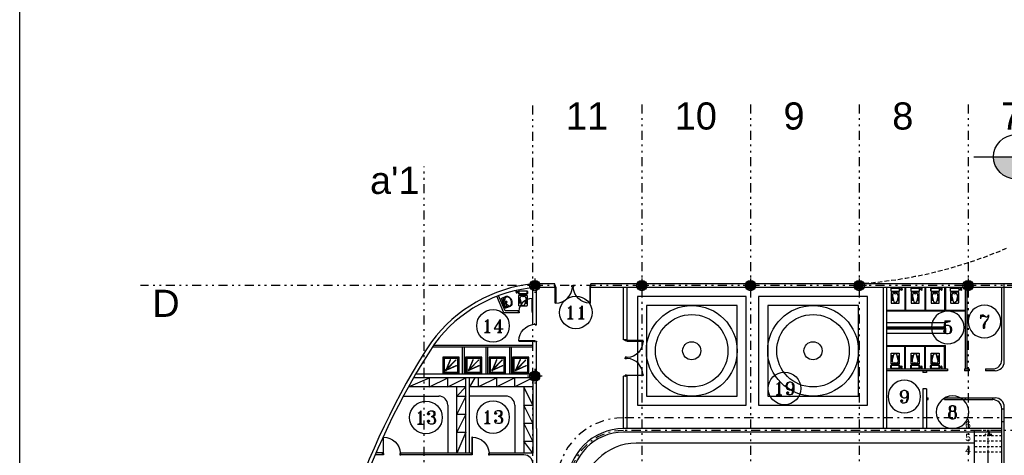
# Model space of a CAD drawing. Header units: inches. Extents: x 21 to 132, y 19 to 196.
# Tile 44 of 54: x 21 to 75, y 108 to 133. Entities that reach past the tile are written whole.
import ezdxf
from ezdxf.enums import TextEntityAlignment as Align

# ---------------------------------------------------------------- set-up
doc = ezdxf.new("R2010")
doc.units = ezdxf.units.IN
doc.header["$MEASUREMENT"] = 0
for name, pattern in [('DASHDOT', [1, 0.5, -0.25, 0, -0.25]), ('DIVIDE', [1.25, 0.5, -0.25, 0, -0.25, 0, -0.25]), ('HIDDEN', [0.375, 0.25, -0.125]), ('HIDDEN2', [0.1875, 0.125, -0.0625])]:
    doc.linetypes.add(name, pattern=pattern)
for name, color, linetype in [('1', 1, 'Continuous'), ('13', 30, 'Continuous'), ('2', 2, 'Continuous'), ('5', 5, 'Continuous'), ('ax', 40, 'DIVIDE'), ('door & win', 4, 'Continuous'), ('fur', 253, 'Continuous'), ('gradient', 240, 'Continuous'), ('inwall', 41, 'Continuous'), ('kaf1', 13, 'Continuous'), ('kaf2', 53, 'Continuous'), ('kaf3', 133, 'Continuous'), ('kod', 1, 'Continuous'), ('stairs', 30, 'Continuous'), ('wall', 7, 'Continuous')]:
    doc.layers.add(name, color=color, linetype=linetype)
doc.styles.get("Standard").update_dxf_attribs({"font": 'arial.ttf'})
doc.styles.add('Text 03', font='romant.shx')

# ---------------------------------------------------------------- blocks, each defined once
blk = doc.blocks.new('AX')
at = {"layer": 'ax'}
h = blk.add_hatch(color=254, dxfattribs=at)
h.dxf.hatch_style = 1
h.paths.add_polyline_path([(0.2, 0.2), (0, 0.2), (0, 0), (0.2, 0)])
h.paths.add_polyline_path([(0, 0.2), (-0.2, 0.2), (-0.2, 0), (0, 0)])
h.paths.add_polyline_path([(0, 0), (-0.2, 0), (-0.2, -0.2), (0, -0.2)])
h.paths.add_polyline_path([(0.2, 0), (0, 0), (0, -0.2), (0.2, -0.2)])
for p, q in [((0.4, 0), (-0.4, 0)), ((-0.2, 0.2), (0.2, 0.2)), ((-0.2, -0.2), (-0.2, 0.2)), ((0, -0.4), (0, 0.4)), ((0.2, 0.2), (0.2, -0.2)), ((0.2, -0.2), (-0.2, -0.2))]:
    blk.add_line(p, q, dxfattribs=at)
at = {"layer": 'door & win'}
blk.add_circle((0, 0), 0.283, dxfattribs=at)
blk = doc.blocks.new('Toilet007')
for p, q in [((3.6, 37), (0, 37)), ((3.6, 35), (0, 35)), ((2, -20.6), (2, 20.6)), ((3.6, 34.9), (3.6, 37.1)), ((5.5, 37.2), (3.7, 37.2)), ((3.7, 36.4), (5.5, 36.4)), ((3.7, 35.6), (5.5, 35.6)), ((5.5, 34.8), (3.7, 34.8)), ((4, 22.6), (16, 22.6)), ((5.6, 34.9), (5.6, 37.1)), ((5.6, 34.9), (6.2, 33.9)), ((6.3, 32.4), (6.3, 33.4)), ((6.3, 33.4), (7.8, 33.4)), ((7.5, 27.8), (6.6, 30.3)), ((7.8, 32.4), (7.8, 33.4)), ((7.8, 25.7), (7.8, 24.6)), ((8.5, 34.9), (7.9, 33.9)), ((9.1, 27.9), (8.1, 30.8)), ((8.5, 37.1), (9.3, 37.5)), ((8.5, 34.9), (8.5, 37.1)), ((8.5, 34.9), (9.3, 34.5)), ((9.3, 37.5), (11.8, 37.8)), ((9.3, 37.5), (9.3, 34.5)), ((9.3, 34.5), (11.8, 34.2)), ((9.3, 26.2), (9.3, 24.6)), ((11.8, 37.8), (12.5, 37.2)), ((11.8, 34.2), (12.5, 34.8)), ((12.5, 34.8), (12.5, 37.2)), ((18, -20.6), (18, 20.6)), ((45.9, 15.5), (76.5, 8.1)), ((51.6, 15.5), (51.6, 21.5)), ((54.6, 14.6), (54.6, 21.5)), ((57.6, 13.8), (57.6, 21.5)), ((60.6, 13), (60.6, 21.5)), ((63.6, 12.1), (63.6, 21.5)), ((66.6, 11.3), (66.6, 21.5)), ((69.6, 10.5), (69.6, 21.5)), ((16, -22.6), (4, -22.6)), ((45.9, -15.5), (76.5, -8.1)), ((51.6, -15.5), (51.6, -21.5)), ((54.6, -14.6), (54.6, -21.5)), ((57.6, -13.8), (57.6, -21.5)), ((60.6, -13), (60.6, -21.5)), ((63.6, -12.1), (63.6, -21.5)), ((66.6, -11.3), (66.6, -21.5)), ((69.6, -10.5), (69.6, -21.5))]:
    blk.add_line(p, q)
for points in [[(7.8, 24.6), (7.8, 25.7, 0.083378), (7.5, 27.8), (6.6, 30.3, -0.083378), (6.3, 32.4), (6.3, 33.4, 0.129223), (6.2, 33.9), (5.6, 34.9, -0.414214), (5.5, 34.8), (3.7, 34.8, -0.414214), (3.6, 34.9), (3.6, 35), (0, 35), (0, 37), (3.6, 37), (3.6, 37.1, -0.414214), (3.7, 37.2), (5.5, 37.2, -0.414214), (5.6, 37.1, -0.207385), (8.5, 37.1), (9.3, 37.5), (11.8, 37.8), (12.5, 37.2), (12.5, 34.8), (11.8, 34.2), (9.3, 34.5), (8.5, 34.9), (7.9, 33.9, 0.119606), (7.8, 33.4), (7.8, 32.4, 0.083378), (8.1, 30.8), (9.1, 27.9, -0.083378), (9.3, 26.2), (9.3, 24.6)], [(5, -24.6), (15, -24.6, 0.414214), (20, -19.6), (20, 19.6, 0.414214), (15, 24.6), (5, 24.6, 0.414214), (0, 19.6), (0, -19.6, 0.414214)], [(82, 22.5), (28, 22.5, 0.414214), (25, 19.5), (25, -19.5, 0.414214), (28, -22.5), (82, -22.5, 0.414214), (85, -19.5), (85, 19.5, 0.414214)]]:
    blk.add_lwpolyline(points, format="xyb", close=True)
for centre, radius, start, end in [((4, 20.6), 2, 90, 180), ((3.7, 37.1), 0.1, 90, 180), ((3.7, 36.5), 0.1, 180, 270), ((3.7, 36.3), 0.1, 90, 180), ((3.7, 35.7), 0.1, 180, 270), ((3.7, 35.5), 0.1, 90, 180), ((3.7, 34.9), 0.1, 180, 270), ((5.5, 37.1), 0.1, 0, 90), ((5.5, 36.5), 0.1, 270, 0), ((5.5, 36.3), 0.1, 0, 90), ((5.5, 35.7), 0.1, 270, 0), ((5.5, 35.5), 0.1, 0, 90), ((5.5, 34.9), 0.1, 270, 0), ((7.1, 33.8), 3.6, 67.0546, 113.9194), ((5.3, 33.4), 1, 360, 29.4526), ((12.8, 32.4), 6.5, 180, 199.0647), ((1.3, 25.7), 6.5, 0, 19.0647), ((8.8, 33.4), 1.01, 150.6141, 177.8962), ((12.8, 32.4), 5, 180, 199.0647), ((4.3, 26.2), 5, 0, 19.0647), ((16, 20.6), 2, 0, 90), ((43.1, 0), 16.2, 128.2153, 231.7847), ((24.9, 0), 8.32, 297.1909, 62.8091), ((42.3, 0.9), 15, 76.3592, 128.2153), ((74.5, 0), 8.32, 283.4024, 76.5976), ((4, -20.6), 2, 180, 270), ((16, -20.6), 2, 270, 0), ((42.3, -0.9), 15, 231.7847, 283.6408)]:
    blk.add_arc(centre, radius, start, end)
blk = doc.blocks.new('A$C5A630200')
at = {"layer": 'kaf1'}
for radius in [2.5, 2]:
    blk.add_circle((3, 3), radius, dxfattribs=at)
at = {"layer": 'kaf2'}
blk.add_lwpolyline([(0.5, 5.5), (0.5, 0.5), (5.5, 0.5), (5.5, 5.5)], close=True, dxfattribs=at)
blk.add_circle((3, 3), 0.5, dxfattribs=at)
at = {"layer": 'kaf3'}
blk.add_lwpolyline([(0, 6), (0, 0), (6, 0), (6, 6)], close=True, dxfattribs=at)
blk = doc.blocks.new('BathTub03')
for p, q in [((15.9, -17.9), (19.9, -17.9)), ((17.9, -19.9), (17.9, -15.9))]:
    blk.add_line(p, q)
blk.add_lwpolyline([(0, 0), (90, 0), (90, -90), (0, -90)], close=True)
for points in [[(10, -4), (80, -4, -0.414214), (86, -10), (86, -80, -0.414214), (80, -86), (10, -86, -0.414214), (4, -80), (4, -10, -0.414214)], [(10, -7), (80, -7, -0.414214), (83, -10), (83, -80, -0.414214), (80, -83), (10, -83, -0.414214), (7, -80), (7, -10, -0.414214)], [(20.2, -26.2, -0.414214), (20.6, -25.3), (21.2, -25.1, -0.414214), (22.1, -25.4), (42.5, -75.1, -0.414214), (42.1, -76), (41.6, -76.2, -0.414214), (40.7, -75.9)], [(24.6, -23.3, 0.414214), (23.6, -23.3), (23.2, -23.7, 0.414214), (23.2, -24.7), (71.1, -74, 0.414214), (72, -74), (72.5, -73.6, 0.414214), (72.5, -72.6)], [(26.1, -20.5, 0.414214), (25.2, -20.9), (24.9, -21.4, 0.414214), (25.3, -22.3), (74.2, -44.6, 0.414214), (75.1, -44.2), (75.4, -43.7, 0.414214), (75, -42.7)]]:
    blk.add_lwpolyline(points, format="xyb", close=True)
for radius in [3, 2]:
    blk.add_circle((17.9, -17.9), radius)
blk = doc.blocks.new('D100')
blk.add_lwpolyline([(-3, 98), (-3, 8), (-6, 8), (-6, 98)], close=True)
for points in [[(-100, 9.5), (-100, 11), (-97.5, 11), (-97.5, 7.5), (-95, 7.5), (-95, 0), (-100, 0), (-100, 1.4)], [(0, 9.5), (0, 11), (-2.5, 11), (-2.5, 7.5), (-5, 7.5), (-5, 0), (0, 0), (0, 1.4)]]:
    blk.add_lwpolyline(points)
blk.add_arc((-4.9, 5.2), 92.8, 90.7024, 176.4094)
blk = doc.blocks.new('Lava-R01')
at = {"linetype": 'Continuous'}
for p, q in [((-18, -11), (-15.4, -16.2)), ((-10.6, -13), (-14.3, -14.7)), ((10.6, -13), (14.3, -14.7)), ((18, -11), (15.4, -16.2))]:
    blk.add_line(p, q, dxfattribs=at)
blk.add_line((-2.1, -45.3), (2.1, -45.3))
for points in [[(-27.8, -1.5), (-27.8, -0.9, -0.414214), (-26.9, 0), (26.9, 0, -0.414214), (27.8, -0.9), (27.8, -1.5)], [(29.8, -29.2), (29.8, -2.5, 0.381226), (29, -1.7, 0.057025), (-29, -1.7, 0.381226), (-29.8, -2.5), (-29.8, -29.2, 0.239345), (-22.6, -41.3, 0.153124), (0, -47.8, 0.153124), (22.6, -41.3, 0.239345), (29.8, -29.2)]]:
    blk.add_lwpolyline(points, format="xyb")
blk.add_lwpolyline([(-9.9, -2.2), (9.9, -2.2, -0.219423), (22.1, -7.4, -0.048202), (23.2, -9.3, -0.177993), (24, -35.1, -0.081671), (22.8, -36.9, -0.216015), (2.1, -45.3), (-2.1, -45.3, -0.216015), (-22.8, -36.9, -0.081671), (-24, -35.1, -0.177993), (-23.2, -9.3, -0.048202), (-22.1, -7.4, -0.219423)], format="xyb", close=True)
for centre, radius in [((-9.5, -5), 1.86), ((0, -19), 3), ((0, -19), 2), ((0, -5), 1.86), ((9.5, -5), 1.86)]:
    blk.add_circle(centre, radius, dxfattribs=at)
blk.add_arc((0, -51.8), 38.8, 48.1248, 131.743, dxfattribs=at)
blk = doc.blocks.new('Le 01')
at = {"layer": '2'}
for points in [[(-0.01, 4.08), (-0.01, 0), (4.06, 0, 0.414214)], [(-0.01, 0), (-4.09, 0, 0.414214), (-0.01, -4.07)]]:
    blk.add_hatch(color=256, dxfattribs=at).paths.add_polyline_path(points)
for p, q in [((0, -7.35), (0, 7.35)), ((-7.72, 0), (28.75, 0))]:
    blk.add_line(p, q, dxfattribs=at)
blk.add_circle((0, 0), 4.08, dxfattribs=at)
blk = doc.blocks.new('Level 01')
at = {"layer": '1', "xscale": 4, "yscale": 4, "zscale": 4}
blk.add_blockref('Le 01', (0, 0), dxfattribs=at)
at = {"layer": '5', "style": 'Text 03'}
blk.add_attdef('LEVEL', (16.91, 5.26), '', height=18.4, dxfattribs=at)
blk = doc.blocks.new('STN')
at = {"layer": 'kod'}
blk.add_circle((0, 0), 10, dxfattribs=at)
at = {"layer": 'kod', "style": 'Text 03'}
blk.add_attdef('SN', text='', height=8, dxfattribs=at).set_placement((0, 0), align=Align.MIDDLE_CENTER)

msp = doc.modelspace()

# ---------------------------------------------------------------- hatches: boundary and pattern name
at = {"layer": 'stairs', "linetype": 'HIDDEN2'}
h = msp.add_hatch(color=1, dxfattribs=at)
h.paths.add_polyline_path([(74.66218, 109.73875), (74.58984, 109.73875), (74.58984, 109.53875), (74.80685, 109.53875)])
h.paths.add_polyline_path([(74.58984, 109.83875), (74.58984, 109.73875), (74.66218, 109.73875)])

# ---------------------------------------------------------------- linework, layer by layer
msp.add_lwpolyline([(21.16839, 19.16754), (21.16839, 195.67672)])
at = {"layer": 'ax'}
for p, q in [((49.48126, 67.83875), (49.48126, 127.83875)), ((55.48126, 127.83875), (55.48126, 67.83875)), ((61.48126, 127.83875), (61.48126, 67.83875)), ((67.48126, 127.83875), (67.48126, 67.83875)), ((73.48126, 127.83875), (73.48126, 67.83875)), ((43.48126, 82.33875), (43.48126, 124.40939)), ((109.48126, 117.83875), (27.82519, 117.83875))]:
    msp.add_line(p, q, dxfattribs=at)
at = {"layer": 'fur'}
for p, q in [((72.23984, 115.78875), (68.98984, 115.78875)), ((72.23984, 115.48875), (72.23984, 115.78875)), ((72.23984, 115.53875), (68.98984, 115.53875)), ((72.23984, 115.48875), (68.98984, 115.48875)), ((72.23984, 115.43875), (68.98984, 115.43875)), ((72.23984, 115.18875), (68.98984, 115.18875)), ((72.23984, 115.48875), (72.23984, 115.18875))]:
    msp.add_line(p, q, dxfattribs=at)
at = {"layer": 'gradient', "linetype": 'DASHDOT'}
for p, q in [((91.33984, 110.53875), (54.48126, 110.53875)), ((79.62268, 109.83875), (54.48126, 109.83875))]:
    msp.add_line(p, q, dxfattribs=at)
at = {"layer": 'gradient'}
msp.add_line((73.83984, 109.13875), (55.18126, 109.13875), dxfattribs=at)
at = {"layer": 'gradient', "linetype": 'DASHDOT'}
for radius in [3.7, 3]:
    msp.add_arc((54.48126, 106.83875), radius, 90, 180, dxfattribs=at)
at = {"layer": 'gradient'}
msp.add_arc((55.18126, 106.13875), 3, 90, 180, dxfattribs=at)
at = {"layer": 'inwall'}
for p, q in [((75.48126, 117.63875), (75.48126, 117.93875)), ((49.48126, 115.69389), (49.48126, 117.72095)), ((49.68126, 115.67885), (49.68126, 117.73875)), ((54.48126, 114.83875), (54.48126, 117.73875)), ((54.68126, 114.83875), (54.68126, 117.73875)), ((68.78984, 117.73875), (68.78984, 109.93875)), ((68.98984, 117.73875), (68.98984, 109.93875)), ((69.98984, 117.73875), (69.98984, 116.48875)), ((70.03984, 117.73875), (70.03984, 116.48875)), ((71.08984, 117.73875), (71.08984, 116.48875)), ((71.13984, 117.73875), (71.13984, 116.48875)), ((72.18984, 117.73875), (72.18984, 116.48875)), ((72.23984, 117.73875), (72.23984, 116.48875)), ((73.33984, 113.23875), (73.33984, 117.73875)), ((73.43984, 113.23875), (73.43984, 117.73875)), ((75.33984, 115.73875), (75.33984, 117.73875)), ((75.48126, 115.73875), (75.48126, 117.73875)), ((47.88126, 116.33875), (47.4885, 117.24778)), ((47.94699, 116.43875), (47.58029, 117.28745)), ((48.68126, 116.33875), (47.88126, 116.33875)), ((48.68098, 116.43875), (47.94699, 116.43875)), ((48.68126, 116.33875), (48.68098, 116.43875)), ((68.98984, 116.48875), (73.33984, 116.48875)), ((68.98984, 116.43875), (73.33984, 116.43875)), ((75.33984, 115.05081), (75.33984, 115.73875)), ((75.48126, 115.05081), (75.48126, 115.73875)), ((49.68126, 109.93875), (49.68126, 114.77884)), ((54.68126, 114.83875), (54.48126, 114.83875)), ((75.33984, 113.73875), (75.33984, 115.05081)), ((75.48126, 113.63875), (75.48126, 115.05081)), ((49.48126, 114.43875), (43.92539, 114.43875)), ((49.48126, 114.53875), (43.98989, 114.53875)), ((45.58126, 114.43875), (45.58126, 112.93875)), ((45.68126, 114.43875), (45.68126, 112.93875)), ((46.88126, 114.43875), (46.88126, 112.93875)), ((46.98126, 114.43875), (46.98126, 112.93875)), ((48.18126, 114.43875), (48.18126, 112.93875)), ((48.28126, 114.43875), (48.28126, 112.93875)), ((68.98984, 114.53875), (72.23984, 114.53875)), ((68.98984, 114.48875), (72.18984, 114.48875)), ((69.98984, 113.23875), (69.98984, 114.48875)), ((70.03984, 113.23875), (70.03984, 114.48875)), ((71.08984, 113.23875), (71.08984, 114.48875)), ((71.13984, 113.23875), (71.13984, 114.48875)), ((72.18984, 113.23875), (72.18984, 114.48875)), ((72.23984, 113.23875), (72.23984, 114.53875)), ((68.98984, 113.23875), (72.33984, 113.23875)), ((72.33984, 113.13875), (68.98984, 113.13875)), ((70.98984, 113.13875), (70.98984, 113.03875)), ((71.18984, 113.03875), (70.98984, 113.03875)), ((71.18984, 113.13875), (71.18984, 113.03875)), ((72.33984, 113.23875), (72.33984, 113.13875)), ((73.28984, 113.23875), (73.53984, 113.23875)), ((73.28984, 113.23875), (73.28984, 113.13875)), ((73.53984, 113.13875), (73.28984, 113.13875)), ((73.53984, 113.23875), (73.53984, 113.13875)), ((74.43984, 113.23875), (74.83984, 113.23875)), ((74.43984, 113.23875), (74.43984, 113.13875)), ((74.98126, 113.13875), (74.43984, 113.13875)), ((42.60888, 112.23875), (43.78126, 112.73875)), ((49.48126, 112.73875), (42.89142, 112.73875)), ((49.48126, 112.93875), (43.00711, 112.93875)), ((43.78126, 112.23875), (44.78126, 112.73875)), ((43.78126, 112.23875), (43.78126, 112.73875)), ((44.78126, 112.23875), (44.78126, 112.73875)), ((44.78126, 112.23875), (45.78126, 112.73875)), ((45.78126, 108.58875), (45.78126, 112.73875)), ((46.28126, 112.73875), (45.98126, 112.23875)), ((45.98126, 108.58875), (45.98126, 112.73875)), ((46.48126, 112.23875), (46.48126, 112.73875)), ((47.48126, 112.73875), (46.48126, 112.23875)), ((47.48126, 112.23875), (47.48126, 112.73875)), ((48.48126, 112.73875), (47.48126, 112.23875)), ((48.48126, 112.23875), (48.48126, 112.73875)), ((49.48126, 112.73875), (48.48126, 112.23875)), ((49.48126, 112.73875), (49.48126, 108.58875)), ((54.48126, 109.93875), (54.48126, 112.83875)), ((54.68126, 112.83875), (54.48126, 112.83875)), ((54.68126, 109.93875), (54.68126, 112.83875)), ((45.78126, 112.23875), (42.60888, 112.23875)), ((45.28126, 108.58875), (45.28126, 112.23875)), ((45.28126, 111.73875), (45.78126, 112.23875)), ((49.48126, 112.23875), (45.98126, 112.23875)), ((48.98126, 112.23875), (48.98126, 108.58875)), ((49.48126, 111.23875), (48.98126, 112.23875)), ((70.98984, 112.13875), (70.98984, 109.93875)), ((71.18984, 112.13875), (70.98984, 112.13875)), ((71.18984, 112.13875), (71.18984, 109.93875)), ((42.33571, 111.73875), (44.28126, 111.73875)), ((45.28126, 111.73875), (45.78126, 111.73875)), ((45.78126, 111.73875), (45.28126, 110.73875)), ((47.98126, 111.73875), (45.98126, 111.73875)), ((71.18984, 111.63875), (71.28984, 111.63875)), ((71.18984, 111.53875), (71.28984, 111.53875)), ((71.28984, 111.53875), (71.28984, 111.63875)), ((72.18984, 111.63875), (74.98126, 111.63875)), ((72.18984, 111.63875), (72.18984, 111.53875)), ((72.18984, 111.53875), (74.83984, 111.53875)), ((73.33984, 111.53875), (73.33984, 111.63875)), ((74.83984, 111.53875), (74.83984, 111.63875)), ((44.78126, 111.23875), (44.78126, 108.58875)), ((48.48126, 111.23875), (48.48126, 108.58875)), ((48.98126, 111.23875), (49.48126, 111.23875)), ((49.48126, 110.23875), (48.98126, 111.23875)), ((75.33984, 109.93875), (75.33984, 111.03875)), ((75.33984, 111.03875), (75.48126, 111.03875)), ((75.48126, 106.33875), (75.48126, 111.13875)), ((45.28126, 110.73875), (45.78126, 110.73875)), ((45.78126, 110.73875), (45.28126, 109.73875)), ((75.33984, 110.33875), (75.48126, 110.33875)), ((45.28126, 109.73875), (45.78126, 109.73875)), ((45.78126, 109.73875), (45.28126, 108.58875)), ((48.98126, 110.23875), (49.48126, 110.23875)), ((49.48126, 109.23875), (48.98126, 110.23875)), ((49.68126, 109.93875), (49.68126, 107.73875)), ((75.33984, 109.93875), (54.48126, 109.93875)), ((75.33984, 109.73875), (54.48126, 109.73875)), ((75.33984, 106.33875), (75.33984, 109.93875)), ((48.98126, 109.23875), (49.48126, 109.23875)), ((49.48126, 108.58875), (48.98126, 109.23875)), ((41.18567, 108.48861), (40.77477, 108.48861)), ((41.18567, 108.59861), (40.8218, 108.59861)), ((41.18567, 108.48861), (41.18567, 108.59861)), ((42.18567, 108.48861), (42.18567, 108.59129)), ((46.08126, 108.58397), (42.18567, 108.58397)), ((46.08126, 108.48861), (42.18567, 108.48875)), ((46.08126, 108.58875), (46.08126, 108.48861)), ((49.48126, 108.58875), (47.08126, 108.59129)), ((47.08126, 108.48861), (47.08126, 108.59129)), ((48.98123, 108.48872), (47.08126, 108.48861))]:
    msp.add_line(p, q, dxfattribs=at)
at = {"layer": 'inwall', "linetype": 'HIDDEN'}
msp.add_arc((65.7939, 142.76388), 24.87583, 273.658615, 293.427683, dxfattribs=at)
at = {"layer": 'inwall'}
for centre, radius, start, end in [((74.83984, 113.73875), 0.5, 270, 0), ((74.98126, 113.63875), 0.5, 270, 0), ((44.28126, 111.23875), 0.5, 0, 90), ((47.98126, 111.23875), 0.5, 0, 90), ((74.83984, 111.03875), 0.5, 0, 90), ((74.98126, 111.13875), 0.5, 0, 90), ((54.48126, 106.83875), 3.1, 90, 180), ((54.48126, 106.83875), 2.9, 90, 180), ((48.98126, 107.98872), 0.5, 0, 90.003339)]:
    msp.add_arc(centre, radius, start, end, dxfattribs=at)
at = {"layer": 'stairs', "color": 1, "linetype": 'HIDDEN2'}
for p, q in [((75.33984, 109.83875), (73.83984, 109.83875)), ((74.58984, 109.83875), (74.37283, 109.53875)), ((74.58984, 108.63875), (74.58984, 109.83875)), ((74.58984, 109.83875), (74.80685, 109.53875)), ((75.33984, 109.53875), (73.83984, 109.53875)), ((75.33984, 109.23875), (73.83984, 109.23875)), ((75.33984, 108.93875), (73.83984, 108.93875)), ((75.33984, 108.63875), (73.83984, 108.63875))]:
    msp.add_line(p, q, dxfattribs=at)
at = {"layer": 'stairs'}
for p, q in [((73.83984, 106.33875), (73.83984, 109.83875)), ((74.58984, 106.33875), (74.58984, 108.73875))]:
    msp.add_line(p, q, dxfattribs=at)
at = {"layer": 'wall'}
for p, q in [((50.68126, 117.93875), (49.48126, 117.93875)), ((50.68126, 117.73875), (50.68126, 117.93875)), ((109.58126, 117.93875), (52.68126, 117.93875)), ((52.68126, 117.73875), (52.68126, 117.93875)), ((50.73127, 117.73875), (49.68126, 117.73875)), ((109.58126, 117.73875), (52.63126, 117.73875))]:
    msp.add_line(p, q, dxfattribs=at)
for centre, radius, start, end in [((50.33335, 109.9476), 8.03645, 96.086374, 143.403389), ((50.26728, 110.02083), 7.74013, 94.342127, 143.455793), ((77.46775, 92.86576), 40.08091, 146.926058, 177.464582), ((77.52434, 92.83875), 39.94308, 146.937838, 177.151533)]:
    msp.add_arc(centre, radius, start, end, dxfattribs=at)

# ---------------------------------------------------------------- block references
at = {"layer": '13', "xscale": 0.0749999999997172, "yscale": 0.0749999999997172, "zscale": 0.0749999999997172}
msp.add_blockref('Level 01', (76.11166, 124.95163), dxfattribs=at).add_auto_attribs({'LEVEL': '%%P0.00'})
at = {"layer": 'ax', "rotation": 89.99999999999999}
for p in [(49.58126, 117.83875), (55.48126, 117.83875), (61.48126, 117.83875), (67.48126, 117.83875), (73.48126, 117.83875), (49.58126, 112.83875)]:
    msp.add_blockref('AX', p, dxfattribs=at)
at = {"layer": 'fur'}
for name, p, xscale, yscale, zscale, rotation in [('Toilet007', (48.92794, 117.55596), -0.01, 0.01, 0.01, 90), ('D100', (50.68127, 117.84875), 0.009999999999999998, 0.009999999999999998, 0.009999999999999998, 180.1602666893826), ('D100', (52.68126, 117.84875), -0.009999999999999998, 0.009999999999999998, 0.009999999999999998, 179.8397333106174), ('Toilet007', (69.46441, 117.71875), 0.01, 0.01, 0.01, 270), ('Toilet007', (70.56441, 117.71875), 0.01, 0.01, 0.01, 270), ('Toilet007', (71.66441, 117.71875), 0.01, 0.01, 0.01, 270), ('Toilet007', (72.73941, 117.71875), 0.01, 0.01, 0.01, 270), ('Lava-R01', (47.84353, 116.8631), -0.01, 0.01, 0.01, 111.1903180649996), ('D100', (49.48126, 116.34099), 0.008000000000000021, 0.008000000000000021, 0.008000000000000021, 0.1602666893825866), ('D100', (49.68126, 114.72884), -0.009999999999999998, 0.009999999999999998, 0.009999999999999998, 89.83973331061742), ('D100', (54.57126, 114.83875), -0.009999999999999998, 0.009999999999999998, 0.009999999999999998, 269.8397333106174), ('Toilet007', (69.46441, 113.25875), -0.01, 0.01, 0.01, 270), ('Toilet007', (70.56441, 113.25875), -0.01, 0.01, 0.01, 270), ('Toilet007', (71.66441, 113.25875), -0.01, 0.01, 0.01, 270), ('BathTub03', (44.50439, 112.98811), -0.01, 0.01, 0.01, 180), ('BathTub03', (45.75938, 112.98811), -0.01, 0.01, 0.01, 180), ('BathTub03', (47.05938, 112.98811), -0.01, 0.01, 0.01, 180), ('BathTub03', (48.35938, 112.98811), -0.01, 0.01, 0.01, 180), ('D100', (54.57126, 112.83875), 0.009999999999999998, 0.009999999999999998, 0.009999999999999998, 270.1602666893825)]:
    msp.add_blockref(name, p, dxfattribs=dict(at, xscale=xscale, yscale=yscale, zscale=zscale, rotation=rotation))
at = {"layer": 'fur', "xscale": -0.01, "yscale": 0.01, "zscale": 0.01}
for p in [(41.18567, 108.48861), (46.08126, 108.48861)]:
    msp.add_blockref('D100', p, dxfattribs=at)
at = {"layer": 'inwall'}
for p in [(55.23905, 111.23875), (61.93126, 111.23875)]:
    msp.add_blockref('A$C5A630200', p, dxfattribs=at)
at = {"layer": 'kod'}
ref = msp.add_blockref('STN', (51.84788, 116.35948), dxfattribs=dict(at, xscale=0.08999999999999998, yscale=0.08999999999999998, zscale=0.08999999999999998, rotation=0.0005780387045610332))
ref.add_attrib('SN', '11', dxfattribs={"layer": '5', "height": 0.72, "rotation": 0.000578, "style": 'Text 03'}).set_placement((51.84788, 116.35948), align=Align.MIDDLE_CENTER)
ref = msp.add_blockref('STN', (47.27705, 115.61107), dxfattribs=dict(at, xscale=0.08999999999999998, yscale=0.08999999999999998, zscale=0.08999999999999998, rotation=0.0005780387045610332))
ref.add_attrib('SN', '14', dxfattribs={"layer": '5', "height": 0.72, "rotation": 0.000578, "style": 'Text 03'}).set_placement((47.27705, 115.61107), align=Align.MIDDLE_CENTER)
ref = msp.add_blockref('STN', (72.3585, 115.52565), dxfattribs=dict(at, xscale=-0.08999999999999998, yscale=0.09, zscale=0.09, rotation=359.9994219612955))
ref.add_attrib('SN', '5', dxfattribs={"layer": '5', "height": 0.72, "rotation": 359.999422, "style": 'Text 03'}).set_placement((72.3585, 115.52565), align=Align.MIDDLE_CENTER)
ref = msp.add_blockref('STN', (74.38554, 115.85519), dxfattribs=dict(at, xscale=-0.08999999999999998, yscale=0.09, zscale=0.09, rotation=359.9994219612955))
ref.add_attrib('SN', '7', dxfattribs={"layer": '5', "height": 0.72, "rotation": 359.999422, "style": 'Text 03'}).set_placement((74.38554, 115.85519), align=Align.MIDDLE_CENTER)
ref = msp.add_blockref('STN', (63.35576, 112.15759), dxfattribs=dict(at, xscale=0.08999999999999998, yscale=0.08999999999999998, zscale=0.08999999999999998, rotation=0.0005780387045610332))
ref.add_attrib('SN', '19', dxfattribs={"layer": '5', "height": 0.72, "rotation": 0.000578, "style": 'Text 03'}).set_placement((63.35576, 112.15759), align=Align.MIDDLE_CENTER)
ref = msp.add_blockref('STN', (69.96592, 111.70947), dxfattribs=dict(at, xscale=-0.08999999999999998, yscale=0.09, zscale=0.09, rotation=359.9994219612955))
ref.add_attrib('SN', '9', dxfattribs={"layer": '5', "height": 0.72, "rotation": 359.999422, "style": 'Text 03'}).set_placement((69.96592, 111.70947), align=Align.MIDDLE_CENTER)
ref = msp.add_blockref('STN', (43.57971, 110.55373), dxfattribs=dict(at, xscale=0.08999999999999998, yscale=0.08999999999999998, zscale=0.08999999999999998, rotation=0.0005780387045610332))
ref.add_attrib('SN', '13', dxfattribs={"layer": '5', "height": 0.72, "rotation": 0.000578, "style": 'Text 03'}).set_placement((43.57971, 110.55373), align=Align.MIDDLE_CENTER)
ref = msp.add_blockref('STN', (47.27705, 110.57468), dxfattribs=dict(at, xscale=0.08999999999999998, yscale=0.08999999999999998, zscale=0.08999999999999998, rotation=0.0005780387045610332))
ref.add_attrib('SN', '13', dxfattribs={"layer": '5', "height": 0.72, "rotation": 0.000578, "style": 'Text 03'}).set_placement((47.27705, 110.57468), align=Align.MIDDLE_CENTER)
ref = msp.add_blockref('STN', (72.62594, 110.84345), dxfattribs=dict(at, xscale=-0.08999999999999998, yscale=0.09, zscale=0.09, rotation=359.9994219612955))
ref.add_attrib('SN', '8', dxfattribs={"layer": '5', "height": 0.72, "rotation": 359.999422, "style": 'Text 03'}).set_placement((72.62594, 110.84345), align=Align.MIDDLE_CENTER)

# ---------------------------------------------------------------- texts
at = {"layer": 'ax', "char_height": 1.5, "attachment_point": 1}
for s, insert in [('11', (51.29805, 127.95805)), ('10 ', (57.29805, 127.95805)), ('9', (63.29805, 127.95805)), ('8', (69.29805, 127.95805)), ('7', (75.29805, 127.95805)), ("a'1", (40.49224, 124.40146)), ('D', (28.47978, 117.61111))]:
    msp.add_mtext_dynamic_manual_height_columns(s, width=1.4771699, gutter_width=1, heights=[0], dxfattribs=dict(at, insert=insert))
at = {"layer": 'gradient', "linetype": 'DASHDOT', "char_height": 0.4}
for s, heights, insert, attachment_point in [('6', [0.40164], (73.63205, 110.3545), 3), ('5', [0], (73.3277, 109.6545), 1), ('4', [0], (73.3277, 108.9545), 1)]:
    msp.add_mtext_dynamic_manual_height_columns(s, width=0.2559055, gutter_width=1, heights=heights, dxfattribs=dict(at, insert=insert, attachment_point=attachment_point))

doc.saveas('drawing.dxf')
